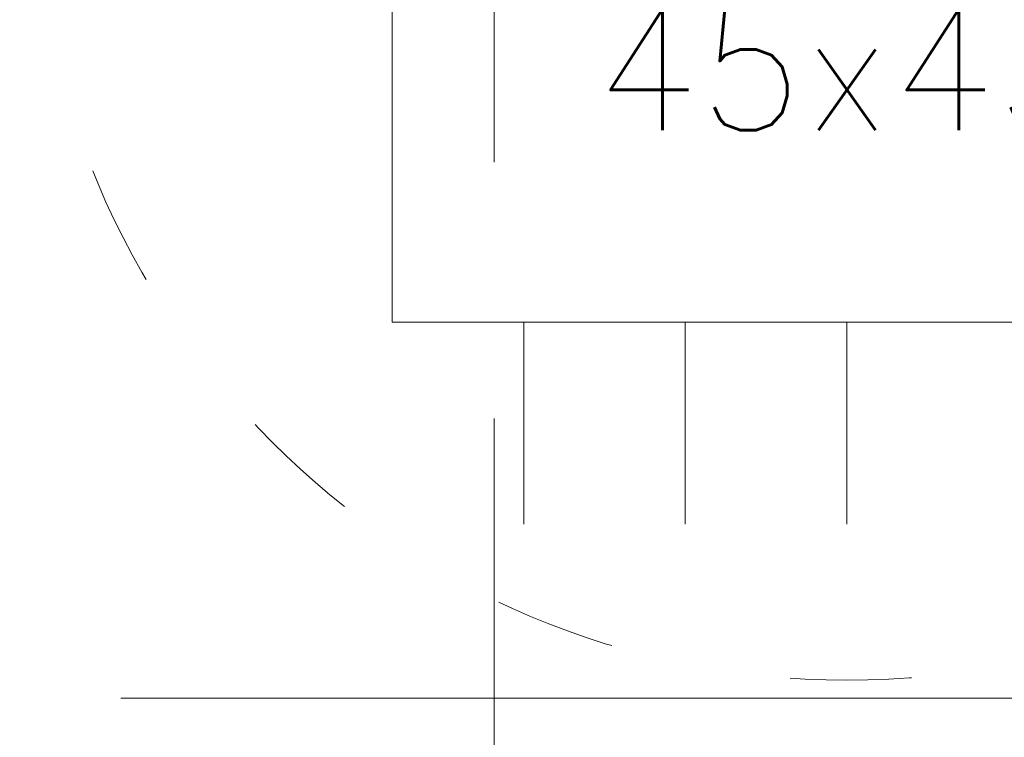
# Model space of a CAD drawing. Header units: millimetres. Extents: x -13532 to 2392, y -5241 to 5322.
# Tile 92 of 256: x -11126 to -11077, y 1093 to 1128. Entities that reach past the tile are written whole.
import ezdxf

# ---------------------------------------------------------------- set-up
doc = ezdxf.new("R2010")
doc.units = ezdxf.units.MM
for name, pattern in [('ACAD_ISO03W100', [30, 12, -18]), ('DASHED', [19.05, 12.7, -6.35]), ('KRESKAKROPKA2', [12.7, 6.35, -3.175, 0, -3.175])]:
    doc.linetypes.add(name, pattern=pattern)
doc.layers.get('Defpoints').update_dxf_attribs({"true_color": 0xdae6d4})
doc.layers.add('- AGP-1_OPISY', color=7, linetype='Continuous', lineweight=9)
doc.layers.add('cz-sr', color=150, linetype='Continuous', lineweight=15)
for name, color, linetype, lineweight, true_color in [('a___wymiary', 7, 'Continuous', 5, 0x666666), ('Meble - AGP1', 7, 'Continuous', 15, 0x999999), ('MEBLE PKN', 7, 'Continuous', 9, 0xa0a0a0), ('OSI', 7, 'KRESKAKROPKA2', 5, 0x7f7f7f), ('wymiary', 7, 'Continuous', 5, 0x7f7f7f), ('WYMIARY - AGP1', 7, 'Continuous', 5, 0x716d5a)]:
    doc.layers.add(name, color=color, linetype=linetype, lineweight=lineweight, true_color=true_color)
doc.styles.add('ARIAL NARROW', font='ARIALN.TTF', dxfattribs={"width": 0.9})
doc.styles.add('RomanS', font='simplex.shx')
doc.dimstyles.new('wymiary agp1', dxfattribs={"dimtxt": 15, "dimasz": 5, "dimexe": 5, "dimexo": 5, "dimgap": 1.8, "dimtad": 1, "dimdec": 3, "dimrnd": 0.5, "dimdsep": 46, "dimtxsty": 'ARIAL NARROW', "dimblk": 'znacznik', "dimcen": 1.5, "dimse1": 1, "dimse2": 1, "dimclrd": 256, "dimclre": 256, "dimazin": 0, "dimtfac": 1, "dimtdec": 3, "dimtmove": 1, "dimatfit": 3, "dimldrblk": 'znacznik', "dimfxl": 1000, "dimfxlon": 1, "dimlwd": -1, "dimarcsym": 0})

# ---------------------------------------------------------------- blocks, each defined once
blk = doc.blocks.new('*U219')
at = {"layer": 'Meble - AGP1'}
for p, q in [((-16, -22.5), (-16, -32.5)), ((-8, -22.5), (-8, -32.5)), ((0, -22.5), (0, -32.5))]:
    blk.add_line(p, q, dxfattribs=at)
blk.add_lwpolyline([(-22.5, 22.5), (-22.5, -22.5), (22.5, -22.5), (22.5, 22.5)], close=True, dxfattribs=at)
at = {"layer": 'Meble - AGP1', "linetype": 'ACAD_ISO03W100', "ltscale": 0.5}
blk.add_circle((0, 0), 40.225, dxfattribs=at)
at = {"layer": 'Meble - AGP1', "insert": (0, 0), "char_height": 6, "width": 59.7, "attachment_point": 5, "style": 'RomanS'}
blk.add_mtext('\\pxqc;KIERUNEK\\PPOLSKA\\P45x45', dxfattribs=at)
blk = doc.blocks.new('znacznik')
at = {"layer": 'a___wymiary'}
for p, q in [((0, 1.3936), (0, -1.3936)), ((1.3936, 0), (-1.3936, 0))]:
    blk.add_line(p, q, dxfattribs=at)
at = {"layer": 'a___wymiary', "const_width": 0.2}
blk.add_lwpolyline([(0.8759, 0.8759), (-0.8759, -0.8759)], dxfattribs=at)
blk = doc.blocks.new('*D569')
at = {"layer": 'Defpoints', "color": 0}
for p in [(-10337.106, 1244.623), (-11516.107, 1092.924), (-10337.106, 1092.924)]:
    blk.add_point(p, dxfattribs=at)
at = {"layer": 'WYMIARY - AGP1'}
blk.add_line((-11511.107, 1244.623), (-10342.106, 1244.623), dxfattribs=at)
at = {"layer": 'WYMIARY - AGP1', "xscale": 5, "yscale": 5, "zscale": 5, "rotation": 180}
blk.add_blockref('znacznik', (-11516.107, 1244.623), dxfattribs=at)
at = {"layer": 'WYMIARY - AGP1', "xscale": 5, "yscale": 5, "zscale": 5}
blk.add_blockref('znacznik', (-10337.106, 1244.623), dxfattribs=at)
at = {"layer": 'WYMIARY - AGP1', "color": 18, "true_color": 0x000000, "insert": (-10926.606, 1254.082), "char_height": 15, "attachment_point": 5, "style": 'ARIAL NARROW'}
blk.add_mtext('1179', dxfattribs=at)
blk = doc.blocks.new('osi')
at = {"layer": 'OSI', "ltscale": 10}
blk.add_line((-11756.719, 1094.854), (-9340.141, 1094.854), dxfattribs=at)
blk = doc.blocks.new('DFGSGSGS')
at = {"layer": '- AGP-1_OPISY', "linetype": 'DASHED', "lineweight": 0, "ltscale": 2}
blk.add_lwpolyline([(-11102.64, 3089.896), (-11102.64, 949.987)], dxfattribs=at)

msp = doc.modelspace()

# ---------------------------------------------------------------- block references
at = {"layer": 'cz-sr'}
msp.add_blockref('osi', (0.0999, 0), dxfattribs=at)
at = {"layer": 'MEBLE PKN'}
msp.add_blockref('*U219', (-11085.177, 1135.9679), dxfattribs=at)
at = {"layer": 'wymiary'}
msp.add_blockref('DFGSGSGS', (0, 0), dxfattribs=at)

# ---------------------------------------------------------------- dimensions: what is measured, and where the dimension line sits
at = {"layer": 'WYMIARY - AGP1'}
dim = msp.add_linear_dim(base=(-10337.106, 1244.6234), p1=(-11516.1068, 1092.9245), p2=(-10337.106, 1092.9245), dimstyle='wymiary agp1', override={"dimclrd": 256, "dimclre": 256}, dxfattribs=at)
dim.commit()
dim.dimension.update_dxf_attribs({"geometry": '*D569', "text_midpoint": (-10926.6064, 1254.082)})

doc.saveas('drawing.dxf')
